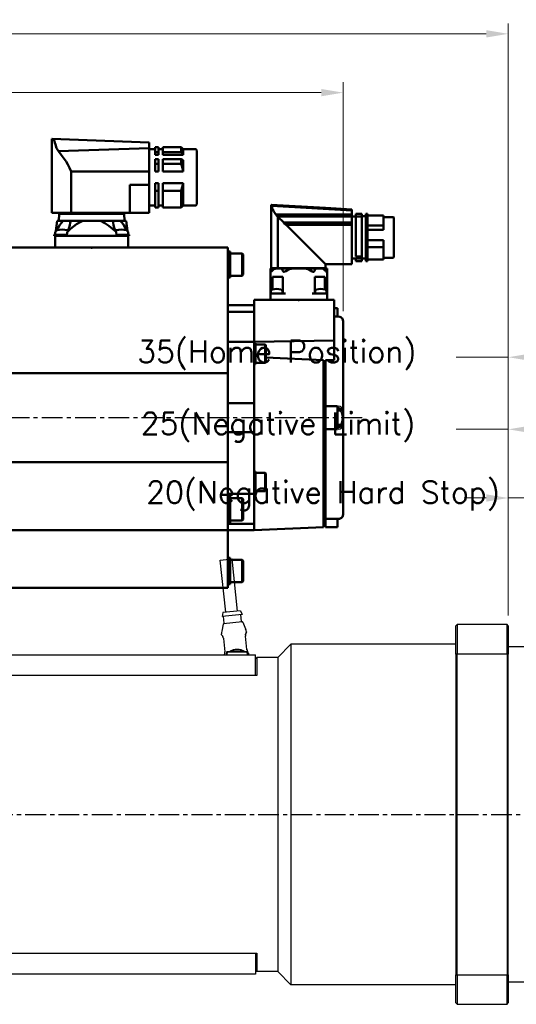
# Model space of a CAD drawing. Extents: x 18241 to 19925, y -1022 to 176.
# Tile 4 of 24: x 18863 to 19053, y -628 to -252. Entities that reach past the tile are written whole.
import ezdxf

# ---------------------------------------------------------------- set-up
doc = ezdxf.new("R2010")
doc.units = 0
doc.header["$LTSCALE"] = 25.4
doc.linetypes.add('CENTER', pattern=[2, 1.25, -0.25, 0.25, -0.25])
doc.layers.get('0').update_dxf_attribs({"linetype": 'CONTINUOUS'})
doc.layers.get('Defpoints').update_dxf_attribs({"linetype": 'CONTINUOUS'})
for name, color, linetype, lineweight in [('2d ConnectionPoints', 7, 'CONTINUOUS', 50), ('AM_0', 7, 'CONTINUOUS', 50), ('ATA-DIM', 252, 'CONTINUOUS', 25)]:
    doc.layers.add(name, color=color, linetype=linetype, lineweight=lineweight)
doc.layers.add('ATA-CENTER', color=133, linetype='CENTER')
doc.styles.get("Standard").update_dxf_attribs({"font": 'simplex.shx'})
doc.dimstyles.new('ata_A1', dxfattribs={"dimtxt": 4.2, "dimasz": 4.2, "dimexe": 2, "dimexo": 2, "dimgap": 2, "dimtad": 0, "dimtih": 1, "dimtoh": 1, "dimdec": 6, "dimdsep": 46, "dimtxsty": 'Standard', "dimcen": 0, "dimclrd": 252, "dimclre": 252, "dimclrt": 4, "dimadec": 6, "dimazin": 2, "dimtfac": 1, "dimtdec": 6, "dimtofl": 0, "dimtmove": 0, "dimatfit": 3, "dimfxl": 0, "dimtolj": 1, "dimtzin": 0, "dimlwd": 0, "dimlwe": 0, "dimarcsym": 0})

# ---------------------------------------------------------------- blocks, each defined once
blk = doc.blocks.new('2_BGC106N00001200000_0_in_MSMF504L1H9M_0')
at = {"layer": 'AM_0'}
for p, q in [((-195.87, 105.08), (-158.8, 106.5)), ((-158.8, 78.25), (-158.8, 106.5)), ((-214.07, 102.1), (-214.07, 81.5)), ((-208.87, 102.6), (-213.57, 102.6)), ((-208.12, 103.35), (-208.87, 102.6)), ((-208.87, 102.6), (-208.87, 100.42)), ((-201.12, 103.35), (-208.12, 103.35)), ((-208.12, 101.41), (-208.12, 103.35)), ((-201.12, 103.35), (-201.12, 100.42)), ((-199.52, 102.6), (-201.12, 102.6)), ((-198.27, 103.35), (-199.52, 103.35)), ((-199.52, 103.35), (-199.52, 100.42)), ((-198.27, 103.35), (-198.27, 100.42)), ((-195.87, 102.6), (-198.27, 102.6)), ((-195.87, 105.08), (-195.87, 78.25)), ((-195.87, 102.99), (-161.31, 101.76)), ((-208.87, 100.42), (-208.12, 101.41)), ((-208.87, 100.42), (-201.12, 100.42)), ((-208.12, 98.79), (-208.87, 98.3)), ((-208.87, 98.3), (-208.87, 94.03)), ((-208.12, 101.41), (-201.12, 101.41)), ((-208.12, 98.79), (-201.12, 98.79)), ((-208.12, 97.01), (-208.12, 98.79)), ((-201.12, 98.79), (-201.12, 94.03)), ((-198.27, 101.41), (-199.52, 101.41)), ((-198.27, 100.42), (-199.52, 100.42)), ((-199.52, 98.79), (-199.52, 94.03)), ((-198.27, 98.79), (-199.52, 98.79)), ((-198.27, 98.79), (-198.27, 94.03)), ((-208.87, 94.03), (-201.12, 94.03)), ((-208.12, 97.01), (-201.12, 97.01)), ((-198.27, 97.01), (-199.52, 97.01)), ((-198.27, 94.03), (-199.52, 94.03)), ((-195.87, 94.06), (-166.12, 94.06)), ((-166.12, 94.06), (-166.12, 78.25)), ((-208.87, 89.57), (-201.12, 89.57)), ((-208.87, 89.57), (-208.87, 81)), ((-208.12, 86.59), (-201.12, 86.59)), ((-208.12, 80.25), (-208.12, 86.59)), ((-201.12, 89.57), (-201.12, 80.25)), ((-199.52, 89.57), (-199.52, 80.25)), ((-198.27, 89.57), (-199.52, 89.57)), ((-198.27, 86.59), (-199.52, 86.59)), ((-198.27, 89.57), (-198.27, 80.25)), ((-188.5, 88.99), (-195.87, 88.94)), ((-188.5, 88.99), (-188.5, 78.25)), ((-213.57, 81), (-208.87, 81)), ((-208.87, 81), (-208.12, 80.25)), ((-208.12, 80.25), (-201.12, 80.25)), ((-201.12, 81), (-199.52, 81)), ((-199.52, 80.25), (-198.27, 80.25)), ((-198.27, 81), (-195.87, 81)), ((-195.87, 78.25), (-158.8, 78.25)), ((-186.45, 77.9), (-186.5, 75.2)), ((-186.45, 77.9), (-161.55, 77.9)), ((-186.05, 78.25), (-186.05, 77.9)), ((-161.95, 77.9), (-161.95, 78.25)), ((-161.5, 75.2), (-161.55, 77.9)), ((-187.2, 75.2), (-187.67, 71.34)), ((-160.8, 75.2), (-187.2, 75.2)), ((-182.15, 74.74), (-182.18, 75.2)), ((-165.82, 75.2), (-165.85, 74.75)), ((-160.33, 71.34), (-160.8, 75.2)), ((-188.28, 69.88), (-188.28, 69.5)), ((-183.47, 69.88), (-188.28, 69.88)), ((-159.72, 69.5), (-188.28, 69.5)), ((-187.95, 70.73), (-188.03, 69.88)), ((-187.9, 69.5), (-187.97, 65)), ((-159.72, 69.88), (-164.53, 69.88)), ((-160.1, 69.5), (-160.03, 65)), ((-159.97, 69.88), (-160.05, 70.73)), ((-159.72, 69.5), (-159.72, 69.88))]:
    blk.add_line(p, q, dxfattribs=at)
for points in [[(-161.31, 101.76), (-160.62, 102.97), (-160.13, 104.35), (-159.99, 104.98), (-159.84, 105.59), (-159.73, 105.85), (-159.6, 105.97), (-159.14, 106.28), (-158.89, 106.44), (-158.8, 106.5)], [(-166.12, 94.06), (-165.57, 95.44), (-164.88, 96.75), (-164.19, 97.86), (-163.47, 98.92), (-162.37, 100.41), (-161.31, 101.76)], [(-208.87, 94.03), (-208.64, 95.3), (-208.28, 96.56), (-208.12, 97.01)], [(-208.12, 86.59), (-208.58, 88.05), (-208.87, 89.57)], [(-184.87, 75.2), (-185.57, 74.4), (-186.22, 73.53), (-187.02, 72.27), (-187.44, 71.51)], [(-183.28, 71.02), (-180.54, 73.33), (-179.02, 74.36), (-177.39, 75.2)], [(-183.28, 71.02), (-183.02, 71.5), (-182.57, 72.58), (-182.27, 73.68), (-182.16, 74.45), (-182.15, 74.74)], [(-170.61, 75.2), (-169.37, 74.59), (-168.2, 73.86), (-165.96, 72.13), (-164.71, 71)], [(-165.85, 74.75), (-165.83, 74.4), (-165.7, 73.52), (-165.32, 72.28), (-164.71, 71)], [(-160.54, 71.48), (-160.55, 71.5), (-161.15, 72.57), (-161.87, 73.67), (-162.46, 74.45), (-163.12, 75.2)], [(-183.28, 71.02), (-183.5, 69.67), (-183.53, 69.5)], [(-164.46, 69.5), (-164.68, 70.81), (-164.71, 71)]]:
    blk.add_lwpolyline(points, dxfattribs=at)
for centre, radius, start, end in [((-213.57, 102.1), 0.5, 90, 180), ((-213.57, 81.5), 0.5, 180, 270), ((-186.95, 70.64), 1, 106.257, 175), ((-185.28, 64.88), 7, 73.743, 106.257), ((-183.6, 70.64), 1, 56.1274, 73.743), ((-164.4, 70.64), 1, 106.257, 122.3553), ((-162.72, 64.88), 7, 73.743, 106.257), ((-161.05, 70.64), 1, 5, 73.743)]:
    blk.add_arc(centre, radius, start, end, dxfattribs=at)
blk = doc.blocks.new('*D13766')
at = {"layer": 'ATA-DIM', "color": 252, "lineweight": 0}
for p, q in [((19049.71, -479.42), (19049.71, -430.57)), ((19069.71, -489.08), (19069.71, -430.57)), ((19041.31, -434.57), (19032.91, -434.57)), ((19049.71, -434.57), (19066.89, -434.57)), ((19078.11, -434.57), (19086.51, -434.57))]:
    blk.add_line(p, q, dxfattribs=at)
at = {"layer": 'ATA-DIM', "color": 252}
for points in [[(19041.31, -435.97), (19041.31, -433.17), (19049.71, -434.57)], [(19078.11, -433.17), (19078.11, -435.97), (19069.71, -434.57)]]:
    blk.add_solid(points, dxfattribs=at)
at = {"layer": 'Defpoints', "color": 0}
for p in [(19069.71, -434.57), (19049.71, -483.42), (19069.71, -493.08)]:
    blk.add_point(p, dxfattribs=at)
at = {"layer": 'ATA-DIM', "color": 4, "insert": (18911.52, -428.19), "char_height": 8.4, "attachment_point": 1}
blk.add_mtext('\\A1;20(Negative Hard Stop)', dxfattribs=at)
blk = doc.blocks.new('*D13765')
at = {"layer": 'ATA-DIM', "color": 252, "lineweight": 0}
for p, q in [((19049.71, -479.42), (19049.71, -404.35)), ((19074.71, -507.58), (19074.71, -404.35)), ((19049.71, -408.35), (19029.85, -408.35)), ((19058.11, -408.35), (19066.31, -408.35))]:
    blk.add_line(p, q, dxfattribs=at)
at = {"layer": 'ATA-DIM', "color": 252}
for points in [[(19058.11, -406.95), (19058.11, -409.75), (19049.71, -408.35)], [(19066.31, -409.75), (19066.31, -406.95), (19074.71, -408.35)]]:
    blk.add_solid(points, dxfattribs=at)
at = {"layer": 'Defpoints', "color": 0}
for p in [(19074.71, -408.35), (19049.71, -483.42), (19074.71, -511.58)]:
    blk.add_point(p, dxfattribs=at)
at = {"layer": 'ATA-DIM', "color": 4, "insert": (18909.42, -401.96), "char_height": 8.4, "attachment_point": 1}
blk.add_mtext('\\A1;25(Negative Limit)', dxfattribs=at)
blk = doc.blocks.new('*D13764')
at = {"layer": 'ATA-DIM', "color": 252, "lineweight": 0}
for p, q in [((19049.71, -479.42), (19049.71, -376.82)), ((19084.71, -507.58), (19084.71, -376.82)), ((19049.71, -380.82), (19029.85, -380.82)), ((19058.11, -380.82), (19076.31, -380.82))]:
    blk.add_line(p, q, dxfattribs=at)
at = {"layer": 'ATA-DIM', "color": 252}
for points in [[(19058.11, -379.42), (19058.11, -382.22), (19049.71, -380.82)], [(19076.31, -382.22), (19076.31, -379.42), (19084.71, -380.82)]]:
    blk.add_solid(points, dxfattribs=at)
at = {"layer": 'Defpoints', "color": 0}
for p in [(19084.71, -380.82), (19049.71, -483.42), (19084.71, -511.58)]:
    blk.add_point(p, dxfattribs=at)
at = {"layer": 'ATA-DIM', "color": 4, "insert": (18908.08, -374.44), "char_height": 8.4, "attachment_point": 1}
blk.add_mtext('\\A1;35(Home Position)', dxfattribs=at)
blk = doc.blocks.new('1_AGC047N0000150A000_EC_0_in_MSMF504L1H9M_0')
at = {"layer": 'AM_0'}
for p, q in [((-273.25, 79.14), (-242.73, 80.94)), ((-263.25, 80.1), (-273.25, 79.49)), ((-273.25, 79.5), (-273.25, 58.6)), ((-263.25, 80.1), (-242.5, 81.35)), ((-242.5, 81.35), (-242.5, 57.1)), ((-289.25, 76.42), (-289.25, 61.28)), ((-285.35, 76.62), (-289.05, 76.62)), ((-285.35, 77.25), (-285.35, 71.72)), ((-279.25, 77.25), (-285.35, 77.25)), ((-278.65, 77.85), (-279.25, 77.85)), ((-279.25, 77.85), (-279.25, 59.85)), ((-278.65, 76.9), (-279.25, 76.9)), ((-278.65, 77.85), (-278.65, 59.85)), ((-277.15, 76.95), (-278.65, 76.95)), ((-274.75, 77.85), (-277.15, 77.85)), ((-277.15, 77.85), (-277.15, 59.85)), ((-274.75, 76.9), (-277.15, 76.9)), ((-274.75, 77.85), (-274.75, 61.52)), ((-273.25, 76.85), (-274.75, 76.85)), ((-273.25, 77.6), (-244.32, 77.6)), ((-273.25, 76.8), (-245.04, 76.8)), ((-245.08, 76.77), (-247.28, 74.57)), ((-245.08, 76.77), (-245.04, 76.8)), ((-245.08, 76.77), (-245.08, 57.1)), ((-285.35, 73.38), (-279.25, 73.38)), ((-285.35, 71.72), (-279.25, 71.72)), ((-273.25, 74.57), (-247.28, 74.57)), ((-273.25, 73.68), (-248.17, 73.68)), ((-248.17, 73.68), (-263.25, 58.6)), ((-285.35, 67.77), (-285.35, 60.45)), ((-285.35, 67.77), (-279.25, 67.77)), ((-285.35, 65.08), (-279.25, 65.08)), ((-289.05, 61.08), (-285.35, 61.08)), ((-285.35, 60.45), (-279.25, 60.45)), ((-278.65, 61.52), (-279.25, 61.52)), ((-278.65, 61.2), (-279.25, 61.2)), ((-278.65, 60.75), (-277.15, 60.75)), ((-274.75, 61.52), (-277.15, 61.52)), ((-274.75, 60.96), (-277.15, 60.96)), ((-274.75, 60.96), (-274.75, 59.85)), ((-274.75, 60.85), (-273.25, 60.85)), ((-278.65, 59.93), (-279.25, 59.93)), ((-279.25, 59.85), (-278.65, 59.85)), ((-274.75, 59.93), (-277.15, 59.93)), ((-277.15, 59.85), (-274.75, 59.85)), ((-273.25, 58.6), (-263.25, 58.6)), ((-263.8, 56.99), (-263.8, 45)), ((-263.65, 57), (-242.35, 57)), ((-263.25, 58.6), (-263.25, 57.1)), ((-263.25, 57.1), (-242.5, 57.1)), ((-262.6, 56.57), (-263.19, 56.05)), ((-262.85, 57.1), (-262.85, 57)), ((-259.02, 56.05), (-259.27, 56.57)), ((-256.86, 56.57), (-258.1, 55.89)), ((-246.73, 56.57), (-246.98, 56.05)), ((-242.81, 56.05), (-243.4, 56.57)), ((-243.15, 57), (-243.15, 57.1)), ((-242.2, 56.57), (-242.2, 45)), ((-262.94, 49), (-262.94, 53.8)), ((-262.94, 53.8), (-259.12, 53.8)), ((-259.12, 53.8), (-259.12, 47.5)), ((-246.88, 47.5), (-246.88, 53.8)), ((-246.88, 53.8), (-243.06, 53.8)), ((-243.06, 53.8), (-243.06, 49)), ((-263.8, 47.5), (-258.1, 47.5)), ((-263.58, 48.28), (-263.65, 47.5)), ((-259.15, 47.5), (-259.22, 48.28)), ((-247.9, 47.5), (-242.2, 47.5)), ((-246.78, 48.28), (-246.85, 47.5)), ((-242.35, 47.5), (-242.42, 48.28))]:
    blk.add_line(p, q, dxfattribs=at)
for points in [[(-244.32, 77.6), (-244.03, 77.97), (-243.76, 78.35), (-243.5, 78.76), (-243.26, 79.2)], [(-242.73, 80.94), (-242.81, 80.48), (-242.92, 80.04), (-243.07, 79.61), (-243.26, 79.2)], [(-242.73, 80.94), (-242.7, 81.08), (-242.65, 81.19), (-242.6, 81.26), (-242.58, 81.27)], [(-242.5, 81.31), (-242.51, 81.3), (-242.52, 81.29), (-242.55, 81.28), (-242.58, 81.27)], [(-245.04, 76.8), (-244.93, 76.86), (-244.83, 76.94), (-244.72, 77.02), (-244.63, 77.11), (-244.54, 77.21), (-244.47, 77.32), (-244.4, 77.43), (-244.34, 77.56), (-244.32, 77.6)], [(-247.28, 74.57), (-247.49, 74.18), (-247.9, 73.82), (-248.17, 73.68)], [(-262.6, 56.57), (-262.19, 56.82), (-261.38, 56.99), (-261.12, 57)], [(-259.89, 57), (-259.54, 56.9), (-259.32, 56.67), (-259.27, 56.57)], [(-256.86, 56.57), (-256, 56.83), (-254.5, 56.98), (-253, 56.99), (-251, 56.94), (-250.26, 56.87), (-249.53, 56.72), (-249.14, 56.57)], [(-247.9, 55.89), (-248.1, 56.02), (-249.14, 56.57)], [(-246.73, 56.57), (-246.56, 56.82), (-246.22, 56.99), (-246.11, 57)], [(-244.88, 57), (-244.05, 56.9), (-243.52, 56.67), (-243.4, 56.57)], [(-242.2, 56.57), (-242.2, 56.83), (-242.2, 56.98), (-242.2, 56.99), (-242.2, 56.99)], [(-263.19, 56.05), (-263.41, 55.87), (-263.58, 55.77), (-263.69, 55.75), (-263.76, 55.78), (-263.8, 55.85), (-263.8, 55.89)], [(-258.1, 55.89), (-258.31, 55.79), (-258.54, 55.75), (-258.72, 55.77), (-258.86, 55.84), (-259.01, 56.02), (-259.02, 56.05)], [(-246.98, 56.05), (-247.11, 55.87), (-247.27, 55.77), (-247.44, 55.75), (-247.64, 55.78), (-247.83, 55.85), (-247.9, 55.89)], [(-242.2, 55.89), (-242.22, 55.79), (-242.3, 55.75), (-242.42, 55.77), (-242.55, 55.84), (-242.78, 56.02), (-242.81, 56.05)]]:
    blk.add_lwpolyline(points, dxfattribs=at)
for centre, radius, start, end in [((-289.05, 76.42), 0.2, 90, 180), ((-289.05, 61.28), 0.2, 180, 270), ((-263.65, 56), 1, 90, 98.6538), ((-242.35, 56), 1, 81.3332, 90), ((-262.78, 48.21), 0.8, 105.4427, 175), ((-261.4, 43.2), 6, 74.5573, 105.4427), ((-260.02, 48.21), 0.8, 5, 74.5573), ((-245.98, 48.21), 0.8, 105.4427, 175), ((-244.6, 43.2), 6, 74.5573, 105.4427), ((-243.22, 48.21), 0.8, 5, 74.5573)]:
    blk.add_arc(centre, radius, start, end, dxfattribs=at)
blk = doc.blocks.new('*D13780')
at = {"layer": 'ATA-DIM', "color": 252, "lineweight": 0}
for p, q in [((18493.71, -329.42), (18493.71, -275.78)), ((18986.71, -363.22), (18986.71, -275.78)), ((18502.11, -279.78), (18725.42, -279.78)), ((18978.31, -279.78), (18755.01, -279.78))]:
    blk.add_line(p, q, dxfattribs=at)
at = {"layer": 'ATA-DIM', "color": 252}
for points in [[(18502.11, -278.38), (18502.11, -281.18), (18493.71, -279.78)], [(18978.31, -281.18), (18978.31, -278.38), (18986.71, -279.78)]]:
    blk.add_solid(points, dxfattribs=at)
at = {"layer": 'Defpoints', "color": 0}
for p in [(18493.71, -279.78), (18493.71, -333.42), (18986.71, -367.22)]:
    blk.add_point(p, dxfattribs=at)
at = {"layer": 'ATA-DIM', "color": 4, "insert": (18740.21, -279.78), "char_height": 8.4, "attachment_point": 5}
blk.add_mtext('\\A1;493', dxfattribs=at)
blk = doc.blocks.new('*D13779')
at = {"layer": 'ATA-DIM', "color": 252, "lineweight": 0}
for p, q in [((18493.71, -328.92), (18493.71, -253.32)), ((19049.71, -479.42), (19049.71, -253.32)), ((18502.11, -257.32), (18730.8, -257.32)), ((19041.31, -257.32), (18812.63, -257.32))]:
    blk.add_line(p, q, dxfattribs=at)
at = {"layer": 'ATA-DIM', "color": 252}
for points in [[(18502.11, -255.92), (18502.11, -258.72), (18493.71, -257.32)], [(19041.31, -258.72), (19041.31, -255.92), (19049.71, -257.32)]]:
    blk.add_solid(points, dxfattribs=at)
at = {"layer": 'Defpoints', "color": 0}
for p in [(19049.71, -257.32), (18493.71, -332.92), (19049.71, -483.42)]:
    blk.add_point(p, dxfattribs=at)
at = {"layer": 'ATA-DIM', "color": 4, "insert": (18771.71, -257.32), "char_height": 8.4, "attachment_point": 5}
blk.add_mtext('\\A1;556(T+356)', dxfattribs=at)

msp = doc.modelspace()

# ---------------------------------------------------------------- linework, layer by layer
for p, q in [((18939.7832284, -458.3336472), (18944.257789, -457.8558328)), ((18941.9068481, -478.2205836), (18939.7832284, -458.3336472)), ((18946.3814088, -477.7427692), (18944.257789, -457.8558328)), ((18940.8130666, -478.3373827), (18940.4751646, -479.8819934)), ((18948.1316351, -479.0643998), (18940.4751646, -479.8819934)), ((18947.4751903, -477.6259701), (18940.8130666, -478.3373827)), ((18941.2484086, -482.4142047), (18940.972338, -479.8289029)), ((18947.4751903, -477.6259701), (18948.1316351, -479.0643998)), ((18947.9105323, -481.7027921), (18947.6344617, -479.1174903)), ((18940.8913291, -482.7919008), (18940.3176337, -485.4746332)), ((18948.1357424, -481.8798801), (18941.0656709, -482.6348553)), ((18948.339315, -481.9965702), (18949.4665639, -484.4976678)), ((19029.7146576, -483.4214394), (19030.2146576, -482.9214394)), ((19029.7146576, -494.2148221), (19029.7146576, -483.4214394)), ((19049.2146576, -482.9214394), (19030.2146576, -482.9214394)), ((19030.2146576, -482.9214394), (19030.2146576, -494.0312936)), ((19049.2146576, -494.0312936), (19049.2146576, -482.9214394)), ((19049.7146576, -483.4214394), (19049.2146576, -482.9214394)), ((19049.7146576, -483.4214394), (19049.7146576, -494.2148221)), ((18940.3035567, -486.7510409), (18940.2682637, -486.420534)), ((18940.9671809, -488.2567024), (18941.5108692, -493.3481479)), ((18949.9628172, -492.4456095), (18949.4191289, -487.3541641)), ((18949.7498515, -485.7423215), (18949.7145585, -485.4118146)), ((18961.7146576, -495.4214394), (18966.7146576, -490.4214394)), ((18966.7146576, -490.4214394), (18966.7146576, -620.4214394)), ((19029.7146576, -490.4214394), (18966.7146576, -490.4214394)), ((19059.2146576, -491.4214394), (19049.7146576, -491.4214394)), ((18683.2146576, -494.4214394), (18953.2146576, -494.4214394)), ((18942.2146576, -493.4214394), (18942.2146576, -493.8214394)), ((18942.3146576, -493.8214394), (18942.2146576, -493.8214394)), ((18942.2146576, -493.8214394), (18942.2146576, -494.4214394)), ((18942.9146576, -493.3214394), (18942.3146576, -493.3214394)), ((18942.3146576, -493.8214394), (18942.4146576, -493.8214394)), ((18942.4046576, -494.1831453), (18942.4146576, -494.1831453)), ((18942.4046576, -494.236549), (18942.4046576, -494.1831453)), ((18942.4046576, -494.236549), (18942.4146576, -494.236549)), ((18942.4046576, -494.3016831), (18942.4046576, -494.236549)), ((18942.4046576, -494.3016831), (18942.4146576, -494.3016831)), ((18942.4046576, -494.3214394), (18942.4046576, -494.3016831)), ((18942.4046576, -494.3214394), (18942.4046576, -494.4214394)), ((18942.4146576, -494.3214394), (18942.4046576, -494.3214394)), ((18942.4146576, -494.4214394), (18942.4146576, -493.8214394)), ((18942.4246576, -494.4214394), (18942.4246576, -493.8314394)), ((18949.5146576, -493.3214394), (18942.9146576, -493.3214394)), ((18942.9246576, -493.3314394), (18949.5046576, -493.3314394)), ((18950.1146576, -493.3214394), (18949.5146576, -493.3214394)), ((18950.0046576, -493.8314394), (18950.0046576, -494.4214394)), ((18950.0146576, -493.8214394), (18950.0146576, -494.4214394)), ((18950.1146576, -493.8214394), (18950.0146576, -493.8214394)), ((18950.1146576, -493.8214394), (18950.2146576, -493.8214394)), ((18950.2146576, -493.8214394), (18950.2146576, -493.4214394)), ((18950.2146576, -494.4214394), (18950.2146576, -493.8214394)), ((18950.6766482, -494.4214394), (18950.6262271, -493.9492641)), ((18953.2146576, -502.4214394), (18953.2146576, -494.4214394)), ((18953.2146576, -495.9214394), (18953.7146576, -495.4214394)), ((18953.7146576, -495.4214394), (18953.7146576, -502.4214394)), ((18961.7146576, -495.4214394), (18953.7146576, -495.4214394)), ((18961.7146576, -495.4214394), (18961.7146576, -615.4214394)), ((19029.7146576, -494.2148221), (19029.7146576, -616.6280567)), ((19030.2146576, -616.8115852), (19030.2146576, -494.0312936)), ((19030.2146576, -494.0312936), (19049.2146576, -494.0312936)), ((19049.2146576, -494.0312936), (19049.2146576, -616.8115852)), ((19049.7146576, -616.6280567), (19049.7146576, -494.2148221)), ((18953.2146576, -502.4214394), (18683.2146576, -502.4214394)), ((18953.7146576, -502.4214394), (18953.2146576, -502.4214394)), ((18683.2146576, -608.4214394), (18953.2146576, -608.4214394)), ((18953.2146576, -608.4214394), (18953.2146576, -616.4214394)), ((18953.2146576, -608.4214394), (18953.7146576, -608.4214394)), ((18953.7146576, -608.4214394), (18953.7146576, -615.4214394)), ((18953.2146576, -616.4214394), (18683.2146576, -616.4214394)), ((18953.2146576, -614.9214394), (18953.7146576, -615.4214394)), ((18961.7146576, -615.4214394), (18953.7146576, -615.4214394)), ((18961.7146576, -615.4214394), (18966.7146576, -620.4214394)), ((19029.7146576, -627.4214394), (19029.7146576, -616.6280567)), ((19049.7146576, -616.6280567), (19049.7146576, -627.4214394)), ((19049.2146576, -616.8115852), (19030.2146576, -616.8115852)), ((19030.2146576, -616.8115852), (19030.2146576, -627.9214394)), ((19049.2146576, -627.9214394), (19049.2146576, -616.8115852)), ((19059.2146576, -619.4214394), (19049.7146576, -619.4214394)), ((19029.7146576, -620.4214394), (18966.7146576, -620.4214394)), ((19029.7146576, -627.4214394), (19030.2146576, -627.9214394)), ((19049.2146576, -627.9214394), (19049.7146576, -627.4214394)), ((19030.2146576, -627.9214394), (19049.2146576, -627.9214394))]:
    msp.add_line(p, q)
at = {"color": 7, "linetype": 'Continuous'}
for centre, start, end in [((18984.7147672, -401.52144), 0, 90), ((18984.7147672, -406.32144), 270, 0)]:
    msp.add_arc(centre, 2, start, end, dxfattribs=at)
for centre, radius, start, end in [((18941.0869071, -482.8337247), 0.2, 96.095212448, 167.929255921), ((18941.0495392, -482.4354409), 0.2, 276.095212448, 6.095212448), ((18948.1094017, -481.6815559), 0.2, 186.095212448, 276.095212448), ((18948.1569786, -482.0787495), 0.2, 24.261168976, 96.095212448), ((18946.731518, -485.7303576), 3, 6.095212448, 24.261168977), ((18943.2513041, -486.101991), 3, 167.929255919, 186.095212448), ((18946.2146576, -497.3714394), 5, 54.095931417, 125.904068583), ((18946.2146576, -497.3714394), 5, 143.130102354, 143.842991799), ((18942.3146576, -493.4214394), 0.1, 90, 180), ((18942.9146576, -493.8214394), 0.5, 90, 180), ((18942.9246576, -493.8314394), 0.5, 90, 180), ((18946.2146576, -497.3714394), 4.7, 59.508238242, 120.491761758), ((18946.2146576, -497.3714394), 4.1, 81.042783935, 98.957216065), ((18949.5046576, -493.8314394), 0.5, 0, 90), ((18949.5146576, -493.8214394), 0.5, 0, 90), ((18950.1146576, -493.4214394), 0.1, 0, 90), ((18946.2146576, -497.3714394), 5, 36.157008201, 36.869897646)]:
    msp.add_arc(centre, radius, start, end)
for points in [[(18940.3027104, -486.7511304), (18940.3026947, -486.7511767), (18940.3026908, -486.7512359), (18940.3026986, -486.7513082)], [(18940.5840642, -487.1730632), (18940.6314591, -487.2463067), (18940.6833006, -487.3338755), (18940.7335023, -487.4379836)], [(18940.7762372, -487.533326), (18940.7521819, -487.4778324), (18940.7277361, -487.4259368), (18940.703576, -487.3781469)], [(18940.7762372, -487.533326), (18940.7520714, -487.4775775), (18940.7277765, -487.4260257), (18940.7037138, -487.3784128)], [(18940.9510633, -488.1363636), (18940.957459, -488.1762118), (18940.9628755, -488.2163832), (18940.9671809, -488.2567024)], [(18949.4402278, -486.6752175), (18949.4127212, -486.8432718), (18949.3989411, -487.0369104), (18949.4094722, -487.2331353)], [(18949.5897226, -486.1412138), (18949.64012, -486.017856), (18949.6861321, -485.9392385), (18949.7090519, -485.8972877)], [(18949.7506977, -485.7422303), (18949.7507228, -485.7422723), (18949.7507391, -485.7423293), (18949.7507468, -485.7424016)], [(18949.978723, -492.564984), (18949.9724313, -492.525463), (18949.9670893, -492.485616), (18949.9628172, -492.4456095)], [(18950.3600172, -493.5500796), (18950.2972925, -493.4552812), (18950.2250227, -493.3347453), (18950.1590469, -493.1839108)], [(18950.6258447, -493.9493049), (18950.6258632, -493.9492569), (18950.6258623, -493.9491856), (18950.6258418, -493.9490912)], [(19029.7146576, -494.2148221), (19029.8813081, -494.1535602), (19030.0479756, -494.0923839), (19030.2146576, -494.0312936)], [(19049.2146576, -494.0312936), (19049.3813396, -494.0923839), (19049.5480071, -494.1535602), (19049.7146576, -494.2148221)], [(19029.7146576, -616.6280567), (19029.8813081, -616.6893186), (19030.0479756, -616.7504948), (19030.2146576, -616.8115852)], [(19049.7146576, -616.6280567), (19049.5480071, -616.6893186), (19049.3813396, -616.7504948), (19049.2146576, -616.8115852)]]:
    msp.add_open_spline(points, degree=3)
for points, knots in [([(18940.3761592, -486.8938975), (18940.3660229, -486.8821711), (18940.3573564, -486.871821), (18940.3453304, -486.8561893), (18940.3415738, -486.8513319), (18940.3323869, -486.8372128), (18940.3281427, -486.8306285), (18940.3189874, -486.8120064), (18940.3148688, -486.8024905), (18940.3074097, -486.7795242), (18940.3042335, -486.7655428), (18940.3026986, -486.7513082)], [0, 0, 0, 0, 0.022971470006, 0.022971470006, 0.034367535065, 0.034367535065, 0.040556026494, 0.040556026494, 0.044492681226, 0.044492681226, 0.048992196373, 0.048992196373, 0.048992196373, 0.048992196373]), ([(18940.3761592, -486.8938975), (18940.3748336, -486.8923639), (18940.3418436, -486.8540074), (18940.3464221, -486.8525463), (18940.3795013, -486.8913477)], [0.42248596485, 0.42248596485, 0.42248596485, 0.42248596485, 0.42857142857, 0.58042167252, 0.58042167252, 0.58042167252, 0.58042167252]), ([(18940.5840642, -487.1730632), (18940.5135733, -487.0641273), (18940.4530856, -486.9834174), (18940.3998793, -486.9157461), (18940.3880791, -486.9014093), (18940.3795013, -486.8913477)], [0, 0, 0, 0, 0.070625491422, 0.070625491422, 0.096970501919, 0.096970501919, 0.096970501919, 0.096970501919]), ([(18940.9510633, -488.1363636), (18940.932943, -488.0234668), (18940.906748, -487.9125633), (18940.844325, -487.7024258), (18940.8069116, -487.6016276), (18940.7568375, -487.4874584), (18940.7451902, -487.4622219), (18940.7335023, -487.4379836)], [0, 0, 0, 0, 0.034494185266, 0.034494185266, 0.070853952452, 0.070853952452, 0.081689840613, 0.081689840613, 0.081689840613, 0.081689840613]), ([(18949.4086809, -486.949361), (18949.4023512, -487.0640231), (18949.4039823, -487.1869832), (18949.4160119, -487.3236218), (18949.4174992, -487.3389023), (18949.4191289, -487.3541641)], [0, 0, 0, 0, 0.036577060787, 0.036577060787, 0.041181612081, 0.041181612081, 0.041181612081, 0.041181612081]), ([(18949.4402377, -486.6751604), (18949.4290423, -486.7435512), (18949.4200728, -486.8165683), (18949.4056253, -487.0003834), (18949.4032201, -487.116641), (18949.4094722, -487.2331353)], [0.021823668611, 0.021823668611, 0.021823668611, 0.021823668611, 0.046355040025, 0.046355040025, 0.081549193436, 0.081549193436, 0.081549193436, 0.081549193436]), ([(18949.4086809, -486.949361), (18949.4116944, -486.894772), (18949.4219531, -486.7805764), (18949.4408008, -486.6688707), (18949.4521525, -486.6111314), (18949.4530179, -486.6067789)], [0.075641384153, 0.075641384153, 0.075641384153, 0.075641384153, 0.107142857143, 0.142857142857, 0.145784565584, 0.145784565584, 0.145784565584, 0.145784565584]), ([(18949.5897226, -486.1412138), (18949.5700153, -486.1894515), (18949.5491955, -486.2456217), (18949.5019758, -486.3941936), (18949.4754177, -486.4941188), (18949.4530179, -486.6067789)], [0, 0, 0, 0, 0.032685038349, 0.032685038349, 0.075239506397, 0.075239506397, 0.075239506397, 0.075239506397]), ([(18949.656156, -485.9956541), (18949.6446664, -486.0206881), (18949.6318717, -486.0495286), (18949.6015062, -486.1209093), (18949.5833002, -486.1650996), (18949.564784, -486.2140601)], [0.044628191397, 0.044628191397, 0.044628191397, 0.044628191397, 0.068505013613, 0.068505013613, 0.09699652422, 0.09699652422, 0.09699652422, 0.09699652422]), ([(18949.6557228, -485.9965082), (18949.6396395, -486.0315888), (18949.6107786, -486.0975222), (18949.5771322, -486.181409), (18949.564784, -486.2140601)], [0.65581319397, 0.65581319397, 0.65581319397, 0.65581319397, 0.714285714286, 0.747278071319, 0.747278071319, 0.747278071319, 0.747278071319]), ([(18949.7507468, -485.7424016), (18949.7516879, -485.7513022), (18949.7519995, -485.7601894), (18949.7515569, -485.7764847), (18949.7508932, -485.7840196), (18949.7484889, -485.8015562), (18949.7463575, -485.8107855), (18949.7428962, -485.8234203), (18949.7414494, -485.8278532), (18949.7382899, -485.8369729), (18949.7367332, -485.8408881), (18949.7321551, -485.8520169), (18949.7296555, -485.8573015), (18949.721791, -485.8735618), (18949.7158581, -485.8848301), (18949.7090519, -485.8972877)], [0, 0, 0, 0, 0.002812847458, 0.002812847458, 0.005364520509, 0.005364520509, 0.009288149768, 0.009288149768, 0.012472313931, 0.012472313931, 0.017212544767, 0.017212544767, 0.027993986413, 0.027993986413, 0.04903223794, 0.04903223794, 0.04903223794, 0.04903223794]), ([(18949.9628172, -492.4456095), (18949.9903412, -492.7033618), (18950.0883242, -493.0373212), (18950.2045405, -493.2823866), (18950.2333813, -493.3378394)], [0, 0, 0, 0, 0.14285714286, 0.18990323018, 0.18990323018, 0.18990323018, 0.18990323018]), ([(18949.9628172, -492.4456095), (18949.9741318, -492.5515665), (18949.9935329, -492.6576325), (18950.0435183, -492.8635674), (18950.0752214, -492.9650321), (18950.1483538, -493.162485), (18950.1913363, -493.2570011), (18950.2334069, -493.3378875)], [0, 0, 0, 0, 0.03196783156, 0.03196783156, 0.06597153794, 0.06597153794, 0.10501495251, 0.10501495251, 0.10501495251, 0.10501495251]), ([(18941.3917166, -494.4214394), (18941.3946929, -494.4124776), (18941.3976673, -494.403343), (18941.4275558, -494.3096061), (18941.454354, -494.2090895), (18941.4769239, -494.0956341)], [0.028080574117, 0.028080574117, 0.028080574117, 0.028080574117, 0.032805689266, 0.032805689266, 0.075664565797, 0.075664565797, 0.075664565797, 0.075664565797]), ([(18941.5211578, -493.7494426), (18941.5181883, -493.8050723), (18941.5134402, -493.859601), (18941.5070684, -493.9125107), (18941.4999826, -493.9713488), (18941.4909828, -494.0282317), (18941.4807588, -494.0818516), (18941.4798641, -494.0865441), (18941.4789627, -494.0912121), (18941.4780548, -494.0958554)], [0.075027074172, 0.075027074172, 0.075027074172, 0.075027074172, 0.107142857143, 0.107142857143, 0.107142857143, 0.142857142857, 0.142857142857, 0.142857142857, 0.145982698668, 0.145982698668, 0.145982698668, 0.145982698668]), ([(18941.4938921, -494.0026088), (18941.5039067, -493.9369034), (18941.5118428, -493.8672074), (18941.5245571, -493.6915343), (18941.5264652, -493.5807448), (18941.5205415, -493.469683)], [0.020990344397, 0.020990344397, 0.020990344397, 0.020990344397, 0.044178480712, 0.044178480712, 0.077732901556, 0.077732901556, 0.077732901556, 0.077732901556]), ([(18941.5214936, -493.749485), (18941.5276727, -493.6347106), (18941.5258708, -493.511703), (18941.5137518, -493.3762907), (18941.512371, -493.3622114), (18941.5108692, -493.3481479)], [0, 0, 0, 0, 0.036569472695, 0.036569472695, 0.040812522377, 0.040812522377, 0.040812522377, 0.040812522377]), ([(18949.978723, -492.564984), (18949.9967178, -492.6780179), (18950.02272, -492.7890976), (18950.0843729, -492.9976801), (18950.1210204, -493.0969741), (18950.1590469, -493.1839108)], [0, 0, 0, 0, 0.034526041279, 0.034526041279, 0.070302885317, 0.070302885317, 0.070302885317, 0.070302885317]), ([(18950.3600172, -493.5500796), (18950.4316867, -493.6583969), (18950.4905905, -493.7364609), (18950.5371794, -493.7950839), (18950.5462877, -493.806087), (18950.5528584, -493.8137665)], [0, 0, 0, 0, 0.072611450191, 0.072611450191, 0.095568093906, 0.095568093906, 0.095568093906, 0.095568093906]), ([(18950.5367052, -493.7871537), (18950.5449229, -493.7968545), (18950.58555, -493.8446128), (18950.5822107, -493.8480719), (18950.5528584, -493.8137665)], [0.39799953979, 0.39799953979, 0.39799953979, 0.39799953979, 0.42857142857, 0.57544528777, 0.57544528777, 0.57544528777, 0.57544528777]), ([(18950.5367052, -493.7871537), (18950.5511489, -493.8042042), (18950.5637615, -493.8190122), (18950.5796048, -493.8393267), (18950.5841479, -493.8452327), (18950.5935335, -493.8592287), (18950.5972987, -493.8647973), (18950.6045988, -493.8786147), (18950.6064325, -493.8822654), (18950.6110569, -493.8923959), (18950.6139922, -493.8995696), (18950.620686, -493.9198401), (18950.6240585, -493.9342701), (18950.6256466, -493.9490461)], [0, 0, 0, 0, 0.029962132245, 0.029962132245, 0.044782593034, 0.044782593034, 0.052433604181, 0.052433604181, 0.054683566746, 0.054683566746, 0.05779365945, 0.05779365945, 0.062521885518, 0.062521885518, 0.062521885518, 0.062521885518])]:
    msp.add_open_spline(points, degree=3, knots=knots)
at = {"layer": '2d ConnectionPoints'}
for p in [(18890.7147672, -338.9214394), (18890.7147672, -338.9214394), (18969.7147672, -358.9214394)]:
    msp.add_point(p, dxfattribs=at)
at = {"layer": 'AM_0'}
for p, q in [((18716.7147672, -338.9214394), (18942.7147672, -338.9214394)), ((18942.7147672, -338.9214394), (18942.7147672, -468.9214394)), ((18942.7147672, -340.4214394), (18943.5147672, -340.4214394)), ((18943.5147672, -340.4214394), (18943.5147672, -350.4214394)), ((18943.5147672, -341.1714394), (18948.1147672, -341.1714394)), ((18948.1147672, -341.1714394), (18948.1147672, -349.6714394)), ((18948.1147672, -341.1714394), (18948.5147672, -341.5714394)), ((18948.5147672, -341.5714394), (18948.5147672, -349.2714394)), ((18948.1147672, -349.6714394), (18943.5147672, -349.6714394)), ((18948.5147672, -349.2714394), (18948.1147672, -349.6714394)), ((18943.5147672, -350.4214394), (18942.7147672, -350.4214394)), ((18952.7147672, -360.9214394), (18942.7147672, -360.9214394)), ((18952.7147672, -358.9214394), (18983.2147672, -358.9214394)), ((18952.7147672, -358.9214394), (18952.7147672, -446.9214394)), ((18983.2147672, -358.9214394), (18983.2147672, -381.8914031)), ((18952.7147672, -363.4214394), (18942.7147672, -363.4214394)), ((18984.5147672, -362.0714394), (18983.2147672, -362.0714394)), ((18984.5147672, -362.0714394), (18984.5147672, -365.321407)), ((18983.2147672, -365.321407), (18984.5147672, -365.321407)), ((18984.5147672, -365.255224), (18984.8057076, -365.255224)), ((18986.7147672, -367.2150367), (18986.7147672, -440.6278421)), ((18952.7147672, -374.9214394), (18942.7147672, -374.9214394)), ((18983.2147672, -374.4214394), (18952.7147672, -374.9714394)), ((18952.7147672, -375.4214394), (18953.2147672, -375.4214394)), ((18953.2147672, -375.4214394), (18953.2147672, -383.4214394)), ((18953.2147672, -375.9214394), (18956.8647672, -375.9214394)), ((18956.8647672, -375.9214394), (18956.8647672, -382.9214394)), ((18956.8647672, -375.9214394), (18957.2147672, -376.2714394)), ((18957.2147672, -376.2714394), (18957.2147672, -382.5714394)), ((18953.2147672, -383.4214394), (18952.7147672, -383.4214394)), ((18956.8647672, -382.9214394), (18953.2147672, -382.9214394)), ((18957.2147672, -382.5714394), (18956.8647672, -382.9214394)), ((18979.2147672, -381.8930818), (18957.2147842, -380.9548447)), ((18979.2147672, -381.8902793), (18979.2147672, -445.7714394)), ((18979.9147672, -382.7856285), (18979.2147672, -382.7856285)), ((18979.9147672, -381.8914031), (18983.2147672, -381.8914031)), ((18979.9147672, -381.8914031), (18979.9147672, -445.7714394)), ((18942.7147672, -386.9214394), (18733.7147672, -386.9214394)), ((18952.7148328, -398.4214394), (18942.7147672, -398.4214394)), ((18979.9147672, -399.6214394), (18979.2147672, -399.6214394)), ((18984.5147672, -399.5214394), (18979.9147672, -399.5214394)), ((18984.5147672, -399.5214394), (18984.5147672, -408.3214394)), ((18986.7147672, -400.6714394), (18984.5147672, -400.6714394)), ((18984.5147672, -401.1714394), (18985.2538873, -401.1714394)), ((18952.7147672, -409.4214394), (18942.7147672, -409.4214394)), ((18979.9147672, -408.2214394), (18979.2147672, -408.2214394)), ((18984.5147672, -408.3214394), (18979.9147672, -408.3214394)), ((18985.2538873, -406.6714394), (18984.5147672, -406.6714394)), ((18986.7147672, -407.1714394), (18984.5147672, -407.1714394)), ((18942.7147672, -420.9214394), (18733.7147672, -420.9214394)), ((18952.7147672, -424.4214394), (18953.2147672, -424.4214394)), ((18953.2147672, -424.4214394), (18953.2147672, -432.4214394)), ((18953.2147672, -424.9214394), (18956.8647672, -424.9214394)), ((18956.8647672, -424.9214394), (18956.8647672, -431.9214394)), ((18956.8647672, -424.9214394), (18957.2147672, -425.2714394)), ((18957.2147672, -425.2714394), (18957.2147672, -431.5714394)), ((18956.8647672, -431.9214394), (18953.2147672, -431.9214394)), ((18957.2147672, -431.5714394), (18956.8647672, -431.9214394)), ((18952.7147672, -432.9214394), (18942.7147672, -432.9214394)), ((18942.7147672, -433.9214394), (18943.5147672, -433.9214394)), ((18943.5147672, -433.9214394), (18943.5147672, -443.9214394)), ((18943.5147672, -434.6714394), (18948.1147672, -434.6714394)), ((18948.1147672, -434.6714394), (18948.1147672, -443.1714394)), ((18948.1147672, -434.6714394), (18948.5147672, -435.0714394)), ((18948.5147672, -435.0714394), (18948.5147672, -442.7714394)), ((18953.2147672, -432.4214394), (18952.7147672, -432.4214394)), ((18948.1147672, -443.1714394), (18943.5147672, -443.1714394)), ((18948.5147672, -442.7714394), (18948.1147672, -443.1714394)), ((18984.5147672, -442.5214718), (18979.9147672, -442.5214718)), ((18984.5147672, -442.5214718), (18984.5147672, -445.7714394)), ((18984.8076009, -442.5876548), (18984.5147672, -442.5876548)), ((18984.9450342, -442.5831247), (18984.8073557, -442.5876493)), ((18952.7147672, -446.9214394), (18728.7147672, -446.9214394)), ((18943.5147672, -443.9214394), (18942.7147672, -443.9214394)), ((18952.7147672, -444.4214394), (18942.7147672, -444.4214394)), ((18979.2147672, -445.7714394), (18952.7147672, -446.9214394)), ((18979.9147672, -444.9214394), (18979.2147672, -444.9214394)), ((18984.5147672, -445.7714394), (18979.9147672, -445.7714394)), ((18942.7147672, -457.4214394), (18943.5147672, -457.4214394)), ((18943.5147672, -457.4214394), (18943.5147672, -467.4214394)), ((18943.5147672, -458.1714394), (18948.1147672, -458.1714394)), ((18948.1147672, -458.1714394), (18948.1147672, -466.6714394)), ((18948.1147672, -458.1714394), (18948.5147672, -458.5714394)), ((18948.5147672, -458.5714394), (18948.5147672, -466.2714394)), ((18716.7147672, -468.9214394), (18942.7147672, -468.9214394)), ((18943.5147672, -467.4214394), (18942.7147672, -467.4214394)), ((18948.1147672, -466.6714394), (18943.5147672, -466.6714394)), ((18948.5147672, -466.2714394), (18948.1147672, -466.6714394))]:
    msp.add_line(p, q, dxfattribs=at)
for points in [[(18984.7147672, -365.2576201), (18984.7227568, -365.257243), (18984.8052796, -365.2552355)], [(18984.8052796, -365.2552355), (18985.4415121, -365.3614571), (18985.8358199, -365.5560906), (18986.0876815, -365.755224)], [(18986.0876815, -365.755224), (18986.2382788, -365.9144124), (18986.5807848, -366.4925685), (18986.7138338, -367.153704), (18986.7147672, -367.2150367)], [(18986.0876815, -400.6714394), (18985.808585, -400.6220766), (18985.3392835, -400.4325615), (18984.7227568, -400.1265506), (18984.7147672, -400.1225476)], [(18984.7147672, -407.7203312), (18984.7227568, -407.7163281), (18985.4415121, -407.3633035), (18985.8358199, -407.2128046), (18986.0876815, -407.1714394)], [(18984.8073557, -442.5876493), (18984.7227568, -442.5856357), (18984.7147672, -442.5852587)], [(18986.0876815, -442.0876548), (18985.808585, -442.3042791), (18985.3392835, -442.5140528), (18984.9450342, -442.5831247)], [(18986.7147672, -440.6278421), (18986.7135726, -440.6972252), (18986.5770269, -441.3600152), (18986.3803994, -441.7391456), (18986.0876815, -442.0876548)]]:
    msp.add_lwpolyline(points, dxfattribs=at)
for centre, radius, start, end in [((18985.2538873, -402.1714394), 1, 16.9577633, 90), ((18979.5147672, -403.9214394), 7, 343.0422367, 16.9577633), ((18985.2538873, -405.6714394), 1, 270, 343.0422367)]:
    msp.add_arc(centre, radius, start, end, dxfattribs=at)
at = {"layer": 'ATA-CENTER', "ltscale": 0.25}
for p, q in [((18993.9145303, -403.9214394), (18482.6425056, -403.9214394)), ((18471.6474001, -555.4214394), (19296.2513609, -555.4214394))]:
    msp.add_line(p, q, dxfattribs=at)

# ---------------------------------------------------------------- block references
at = {"xscale": -1}
for name in ['2_BGC106N00001200000_0_in_MSMF504L1H9M_0', '1_AGC047N0000150A000_EC_0_in_MSMF504L1H9M_0']:
    msp.add_blockref(name, (18716.7147672, -403.9214394), dxfattribs=at)

# ---------------------------------------------------------------- dimensions: what is measured, and where the dimension line sits
at = {"layer": 'ATA-DIM'}
dim = msp.add_linear_dim(base=(19049.7146576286, -257.3193473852), p1=(18493.7146576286, -332.9214393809), p2=(19049.7146576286, -483.4214393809), text='<>(T+356)', dimstyle='ata_A1', override={"dimscale": 2, "dimtxt": 4.2, "dimtxsty": 'Standard', "dimtfac": 0.571429, "dimtdec": 2, "dimtfill": 0}, dxfattribs=at)
dim.commit()
dim.dimension.update_dxf_attribs({"geometry": '*D13779', "text_midpoint": (18771.7146576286, -257.3193473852)})
dim = msp.add_linear_dim(base=(18493.7146576, -279.776964), p1=(18986.7146576, -367.2150367), p2=(18493.7146576, -333.4214394), dimstyle='ata_A1', override={"dimscale": 2, "dimtfac": 0.571429, "dimtdec": 2, "dimtfill": 0}, dxfattribs=at)
dim.commit()
dim.dimension.update_dxf_attribs({"geometry": '*D13780', "text_midpoint": (18740.2146576, -279.776964)})
for base, p2, text, picture, middle in [((19084.7146576, -380.8192683), (19084.7146576, -511.5761399), '<>(Home Position)', '*D13764', (18966.9646576, -380.8192683)), ((19074.7146576, -408.3485462), (19074.7146576, -511.5761399), '<>(Negative Limit)', '*D13765', (18967.6366576, -408.3485462)), ((19069.7146576, -434.5734973), (19069.7146576, -493.0836499), '<>(Negative Hard Stop)', '*D13766', (18987.2078279, -434.5734973))]:
    dim = msp.add_linear_dim(base=base, p1=(19049.7146576, -483.4214394), p2=p2, angle=180, text=text, dimstyle='ata_A1', override={"dimscale": 2, "dimtxt": 4.2, "dimtxsty": 'Standard', "dimtfac": 0.571429, "dimtdec": 2}, dxfattribs=at)
    dim.commit()
    dim.dimension.update_dxf_attribs({"geometry": picture, "text_midpoint": middle, "dimtype": 160})

doc.saveas('drawing.dxf')
